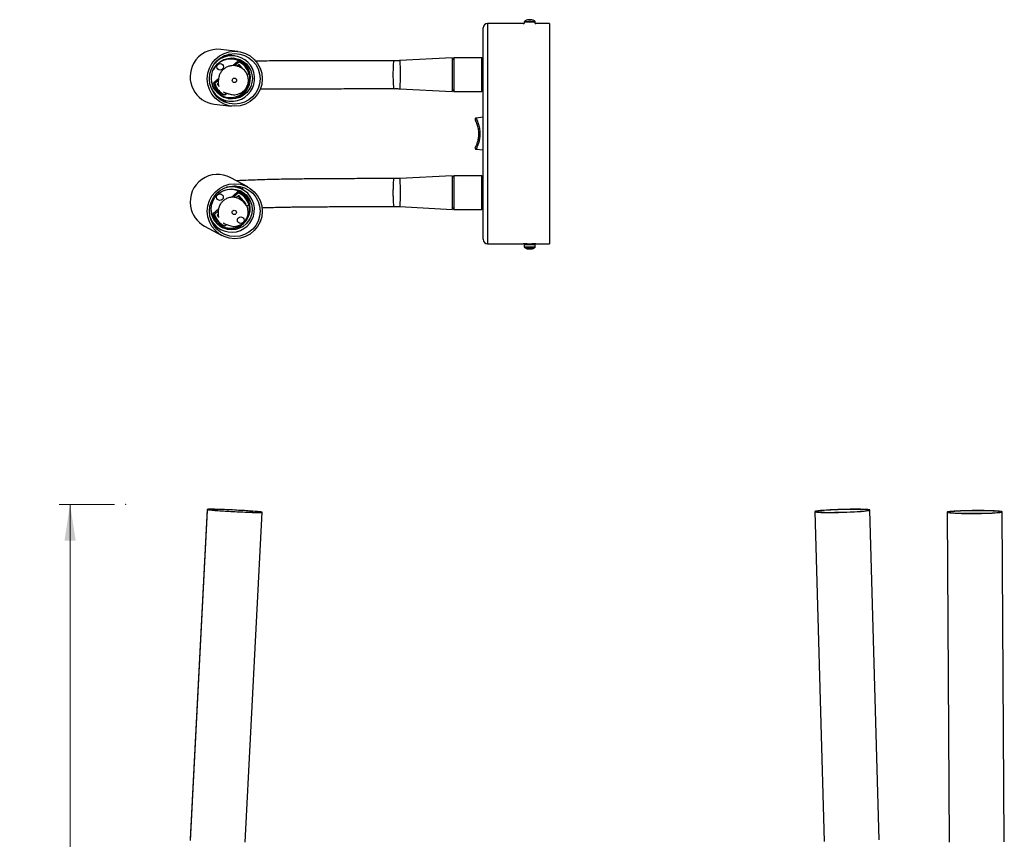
# Model space of a CAD drawing. Header units: millimetres. Extents: x 90 to 182, y 67 to 201.
# Tile 2 of 2: x 90 to 179, y 127 to 201. Entities that reach past the tile are written whole.
import ezdxf

# ---------------------------------------------------------------- set-up
doc = ezdxf.new("R2010")
doc.units = ezdxf.units.MM
doc.header["$PDSIZE"] = -1
doc.styles.add('SLDTEXTSTYLE0', font='TXT', dxfattribs={"width": 0.75})
doc.dimstyles.new('SLDDIMSTYLE0', dxfattribs={"dimtxt": 3.5, "dimasz": 3.302, "dimexe": 0, "dimexo": 0.0625, "dimgap": 0.875, "dimtad": 1, "dimlfac": 5, "dimrnd": 1e-09, "dimzin": 12, "dimdsep": 46, "dimtxsty": 'SLDTEXTSTYLE0', "dimsah": 1, "dimcen": 0.09, "dimadec": 0, "dimazin": 3, "dimtfac": 1, "dimtofl": 0, "dimtmove": 0, "dimatfit": 3, "dimfxl": 0, "dimfrac": 2, "dimtolj": 1, "dimtzin": 12, "dimarcsym": 0})

# ---------------------------------------------------------------- blocks, each defined once
blk = doc.blocks.new('_D')
at = {"color": 7, "linetype": 'Continuous', "lineweight": 18}
for p, q in [((98.207, 157.373), (93.168, 157.373)), ((94.168, 157.373), (94.168, 84.373)), ((105.572, 84.373), (93.168, 84.373))]:
    blk.add_line(p, q, dxfattribs=at)
for points in [[(94.168, 157.373), (93.66, 154.071), (94.676, 154.071)], [(94.168, 84.373), (94.676, 87.675), (93.66, 87.675)]]:
    blk.add_solid(points, dxfattribs=at)
at = {"color": 7, "linetype": 'Continuous', "lineweight": 18, "insert": (89.656, 117.544), "char_height": 3.5, "attachment_point": 1, "rotation": 90, "style": 'SLDTEXTSTYLE0'}
blk.add_mtext('365', dxfattribs=at)

msp = doc.modelspace()

# ---------------------------------------------------------------- linework, layer by layer
at = {"color": 7, "linetype": 'Continuous', "lineweight": 25}
for p, q in [((135.404, 201.2023), (135.404, 201.043)), ((135.4057, 201.2134), (135.4046, 201.2031)), ((135.8093, 201.3587), (135.8088, 201.3896)), ((135.8162, 201.3587), (135.8134, 201.3914)), ((135.8822, 201.3634), (135.882, 201.3611)), ((135.9992, 201.3872), (135.9992, 201.3914)), ((136.4032, 201.2034), (136.4019, 201.2147)), ((136.404, 201.0438), (136.404, 201.2023)), ((131.6772, 181.4443), (131.6772, 200.6443)), ((135.3042, 201.0443), (132.0772, 201.0443)), ((137.6772, 201.0443), (136.4504, 201.0443)), ((137.6772, 201.0443), (137.6772, 181.0443)), ((109.4122, 198.5021), (107.8587, 198.6885)), ((108.8462, 198.1369), (108.7489, 198.1463)), ((109.0999, 198.1064), (108.8462, 198.1369)), ((108.9438, 197.8029), (108.8909, 197.8092)), ((109.3601, 197.5583), (108.9757, 197.216)), ((109.4741, 197.5446), (109.0955, 197.2076)), ((109.4741, 197.5446), (109.3601, 197.5583)), ((128.8572, 197.9223), (124.1024, 197.6731)), ((128.8572, 197.9223), (128.8572, 194.8663)), ((129.0172, 197.9223), (128.8772, 197.7823)), ((128.8772, 195.0064), (128.8772, 197.7823)), ((131.5372, 197.9223), (129.0172, 197.9223)), ((129.0172, 197.9223), (129.0172, 194.8664)), ((131.6772, 197.7823), (131.5372, 197.9223)), ((131.5372, 194.8664), (131.5372, 197.9223)), ((109.5083, 197.3076), (109.3467, 197.1637)), ((109.636, 197.0492), (109.4515, 197.257)), ((109.8532, 196.9192), (109.5083, 197.3076)), ((107.6478, 196.0337), (107.1815, 195.6185)), ((107.6304, 195.9031), (107.2954, 195.6048)), ((110.1718, 196.5604), (110.1367, 196.5999)), ((110.2559, 196.3677), (110.4029, 196.4986)), ((107.2954, 195.6048), (107.1815, 195.6185)), ((107.6243, 195.6301), (107.5265, 195.543)), ((107.5265, 195.543), (107.6434, 195.4113)), ((124.1027, 195.1155), (128.8572, 194.8663)), ((128.8772, 195.0063), (129.0172, 194.8663)), ((129.0172, 194.8663), (131.5372, 194.8663)), ((131.5372, 194.8663), (131.6772, 195.0063)), ((108.2242, 194.5587), (108.1103, 194.5724)), ((108.2242, 194.5587), (108.3919, 194.708)), ((108.3529, 194.0264), (108.6066, 193.9959)), ((108.4739, 194.3342), (108.5267, 194.3278)), ((108.8194, 193.9815), (108.8219, 193.9772)), ((108.8358, 193.951), (108.8219, 193.9772)), ((108.8812, 193.9934), (108.8885, 193.9437)), ((107.2629, 193.7241), (108.8164, 193.5377)), ((131.6772, 192.526), (131.0252, 192.4574)), ((131.2765, 191.1812), (131.2728, 190.929)), ((131.0221, 189.6316), (131.6772, 189.5627)), ((110.3119, 186.1981), (108.7584, 187.0399)), ((124.1017, 186.9737), (123.581, 186.9629)), ((128.8572, 187.2223), (124.1018, 186.9731)), ((128.8572, 187.2223), (128.8572, 184.1663)), ((129.0172, 187.2223), (128.8772, 187.0823)), ((128.8772, 184.3063), (128.8772, 187.0823)), ((131.5372, 187.2223), (129.0172, 187.2223)), ((129.0172, 187.2223), (129.0172, 184.1663)), ((131.6772, 187.0823), (131.5372, 187.2223)), ((131.5372, 184.1663), (131.5372, 187.2223)), ((109.3299, 186.2636), (109.3086, 186.2049)), ((109.8206, 185.9753), (109.5669, 186.1128)), ((109.8244, 185.9753), (109.8604, 186.0744)), ((109.3331, 185.7157), (108.8037, 185.2387)), ((109.447, 185.654), (109.0062, 185.2568)), ((109.4826, 185.4173), (109.2589, 185.2157)), ((109.447, 185.654), (109.3331, 185.7157)), ((109.4875, 185.6424), (109.3331, 185.7157)), ((110.0362, 184.7365), (109.4503, 185.3882)), ((110.1502, 184.6748), (109.4826, 185.4173)), ((109.6015, 185.5806), (109.4875, 185.6424)), ((109.5501, 185.7579), (109.4973, 185.7865)), ((109.5921, 185.0859), (109.4988, 185.1365)), ((107.6391, 184.1894), (107.1651, 183.7622)), ((110.1502, 184.6748), (110.0362, 184.7365)), ((110.1003, 184.6298), (110.1502, 184.6748)), ((110.2043, 184.4547), (110.3816, 184.6145)), ((123.5792, 184.4297), (123.5767, 184.4312)), ((124.1029, 184.4155), (128.8572, 184.1663)), ((128.8772, 184.3063), (129.0172, 184.1663)), ((129.0172, 184.1663), (131.5372, 184.1663)), ((131.5372, 184.1663), (131.6772, 184.3063)), ((107.279, 183.7005), (107.1651, 183.7622)), ((107.6132, 184.0016), (107.279, 183.7005)), ((107.608, 183.7282), (107.5105, 183.6402)), ((107.5105, 183.6402), (107.6256, 183.5122)), ((106.3763, 182.6438), (107.9298, 181.802)), ((107.3327, 182.5544), (107.4722, 182.5446)), ((107.5823, 182.4203), (107.5799, 182.4505)), ((107.5945, 182.4728), (107.8482, 182.3353)), ((107.6511, 182.4421), (107.6346, 182.3915)), ((107.8298, 182.7092), (107.8827, 182.6806)), ((107.9452, 182.7961), (108.0592, 182.7344)), ((108.2136, 182.661), (108.3623, 182.795)), ((132.0772, 181.0443), (135.3041, 181.0443)), ((135.404, 180.9773), (135.404, 180.7563)), ((135.654, 181.0479), (135.654, 180.9973)), ((135.6772, 181.048), (136.0772, 181.048)), ((135.7726, 180.5682), (135.774, 180.5881)), ((136.0243, 180.5956), (136.0256, 180.5677)), ((136.154, 180.9973), (136.154, 181.0477)), ((136.404, 180.7563), (136.404, 180.9773)), ((136.4503, 181.0443), (137.6772, 181.0443)), ((106.6176, 156.8056), (105.0641, 126.8464)), ((106.6242, 156.9102), (105.0707, 126.9623)), ((106.6188, 156.806), (106.6188, 156.805)), ((110.064, 126.7033), (111.6175, 156.6512)), ((161.7732, 156.7105), (162.615, 126.7626)), ((167.613, 126.903), (166.7712, 156.851)), ((173.7921, 156.6606), (173.9785, 126.7014)), ((178.9784, 126.7325), (178.792, 156.6917))]:
    msp.add_line(p, q, dxfattribs=at)
at = {"color": 1, "linetype": 'Continuous', "lineweight": 25}
msp.add_line((132.0772, 201.0443), (132.0772, 181.0443), dxfattribs=at)
at = {"color": 7, "linetype": 'Continuous', "lineweight": 25, "flags": 128}
for points in [[(108.7489, 198.1463), (108.4075, 198.1426), (108.1288, 198.0971)], [(108.8024, 198.1417), (108.6714, 198.2199), (108.5952, 198.2602)], [(107.6126, 195.446), (107.6251, 195.4646), (107.6293, 195.47)], [(108.0798, 193.966), (108.1971, 193.9966), (108.3092, 194.0321)], [(108.9724, 186.2201), (108.6311, 186.2141), (108.3625, 186.1691)], [(109.5669, 186.1128), (109.3809, 186.2018), (109.09, 186.2989)], [(109.1642, 186.2787), (109.1645, 186.2791), (109.1804, 186.2985)], [(108.0696, 182.9381), (108.0844, 182.9276), (108.1396, 182.8934), (108.1769, 182.8735), (108.2016, 182.8621), (108.2199, 182.8544), (108.2914, 182.824), (108.4004, 182.7795), (108.551, 182.7213), (108.7611, 182.6574), (109.0384, 182.6212), (109.3697, 182.6558), (109.7084, 182.7934), (109.8669, 182.9043), (110.0114, 183.0437), (110.2309, 183.3903), (110.3301, 183.7681), (110.3364, 183.9557), (110.3156, 184.1387), (110.2938, 184.2313), (110.264, 184.3236), (110.1826, 184.5023), (110.068, 184.6798), (109.9131, 184.8486), (109.7895, 184.9506), (109.6538, 185.0431), (109.5034, 185.1289), (109.5034, 185.1289)], [(109.4988, 185.1365), (109.4708, 185.149), (109.4534, 185.1543)], [(107.6069, 183.6047), (107.5889, 183.5743), (107.5827, 183.5598)], [(107.5767, 182.4825), (107.5771, 182.4785), (107.5799, 182.4505)], [(106.6562, 156.8973), (106.7431, 156.8825), (106.8832, 156.8656), (107.0732, 156.8467), (107.3089, 156.8263), (107.5852, 156.8049), (107.8957, 156.783), (108.2336, 156.7611), (108.5913, 156.7395), (108.9609, 156.7189), (109.334, 156.6997), (109.7024, 156.6823), (110.0578, 156.6671), (110.3922, 156.6544), (110.6982, 156.6445), (110.9691, 156.6377), (111.1986, 156.6341), (111.3817, 156.6337), (111.5143, 156.6367), (111.5934, 156.6428), (111.6174, 156.6521), (111.5855, 156.6642), (111.4986, 156.6789), (111.3586, 156.6959), (111.1685, 156.7148), (110.9328, 156.7351), (110.6566, 156.7565), (110.346, 156.7784), (110.0081, 156.8004), (109.6504, 156.8219), (109.2808, 156.8425), (108.9077, 156.8618), (108.5393, 156.8792), (108.184, 156.8944), (107.8495, 156.9071), (107.5435, 156.9169), (107.2727, 156.9237), (107.0431, 156.9274), (106.86, 156.9277), (106.7274, 156.9248), (106.6483, 156.9186), (106.6244, 156.9094), (106.6562, 156.8973)], [(106.8534, 156.8879), (106.9386, 156.8737), (107.0776, 156.8571), (107.2669, 156.8387), (107.5019, 156.8188), (107.7767, 156.798), (108.0846, 156.7768), (108.4181, 156.7556), (108.7688, 156.7351), (109.1282, 156.7157), (109.4874, 156.6979), (109.8376, 156.6822), (110.1702, 156.6689), (110.4769, 156.6583), (110.7502, 156.6507), (110.9834, 156.6464), (111.1707, 156.6453), (111.3076, 156.6476), (111.3906, 156.6532), (111.4178, 156.6619), (111.3883, 156.6735), (111.3031, 156.6878), (111.1641, 156.7043), (110.9748, 156.7228), (110.7398, 156.7427), (110.465, 156.7635), (110.1571, 156.7847), (109.8236, 156.8058), (109.4729, 156.8263), (109.1135, 156.8457), (108.7543, 156.8635), (108.4041, 156.8793), (108.0715, 156.8926), (107.7648, 156.9032), (107.4915, 156.9107), (107.2583, 156.9151), (107.071, 156.9161), (106.9341, 156.9138), (106.8511, 156.9083), (106.824, 156.8996), (106.8534, 156.8879)], [(163.8698, 156.8973), (163.5067, 156.8825), (163.1607, 156.8656), (162.8395, 156.8467), (162.5503, 156.8263), (162.2996, 156.8049), (162.093, 156.783), (161.935, 156.7611), (161.8293, 156.7395), (161.7781, 156.7189), (161.7826, 156.6997), (161.8428, 156.6823), (161.9572, 156.6671), (162.1233, 156.6544), (162.3374, 156.6445), (162.5948, 156.6377), (162.8896, 156.6341), (163.2153, 156.6337), (163.5646, 156.6367), (163.9298, 156.6428), (164.3025, 156.6521), (164.6746, 156.6642), (165.0377, 156.6789), (165.3837, 156.6959), (165.7049, 156.7148), (165.9941, 156.7351), (166.2448, 156.7565), (166.4514, 156.7784), (166.6094, 156.8004), (166.7151, 156.8219), (166.7663, 156.8425), (166.7618, 156.8618), (166.7016, 156.8792), (166.5872, 156.8944), (166.4211, 156.9071), (166.207, 156.9169), (165.9496, 156.9237), (165.6548, 156.9274), (165.3291, 156.9277), (164.9798, 156.9248), (164.6147, 156.9186), (164.2419, 156.9094), (163.8698, 156.8973)], [(163.902, 156.8879), (163.5516, 156.8737), (163.2189, 156.8571), (162.9122, 156.8387), (162.6389, 156.8188), (162.4059, 156.798), (162.2189, 156.7768), (162.0824, 156.7556), (161.9998, 156.7351), (161.9731, 156.7157), (162.0031, 156.6979), (162.089, 156.6822), (162.2286, 156.6689), (162.4185, 156.6583), (162.6541, 156.6507), (162.9295, 156.6464), (163.238, 156.6453), (163.5719, 156.6476), (163.9231, 156.6532), (164.2829, 156.6619), (164.6424, 156.6735), (164.9928, 156.6878), (165.3255, 156.7043), (165.6322, 156.7228), (165.9055, 156.7427), (166.1385, 156.7635), (166.3256, 156.7847), (166.4621, 156.8058), (166.5446, 156.8263), (166.5713, 156.8457), (166.5413, 156.8635), (166.4554, 156.8793), (166.3158, 156.8926), (166.1259, 156.9032), (165.8903, 156.9107), (165.6149, 156.9151), (165.3064, 156.9161), (164.9725, 156.9138), (164.6213, 156.9083), (164.2615, 156.8996), (163.902, 156.8879)], [(177.5001, 156.797), (177.1604, 156.8029), (176.8013, 156.806), (176.4309, 156.8062), (176.0573, 156.8035), (175.689, 156.798), (175.3341, 156.7898), (175.0006, 156.779), (174.696, 156.7659), (174.4271, 156.7508), (174.1998, 156.734), (174.0192, 156.7159), (173.8894, 156.697), (173.8133, 156.6776), (173.7925, 156.6581), (173.8276, 156.6391), (173.9177, 156.6208), (174.0609, 156.6039), (174.2539, 156.5885), (174.4924, 156.5751), (174.7712, 156.5639), (175.0839, 156.5553), (175.4236, 156.5493), (175.7827, 156.5462), (176.1531, 156.546), (176.5267, 156.5487), (176.895, 156.5542), (177.2499, 156.5625), (177.5834, 156.5733), (177.888, 156.5864), (178.1569, 156.6015), (178.3842, 156.6182), (178.5648, 156.6363), (178.6946, 156.6553), (178.7707, 156.6747), (178.7915, 156.6941), (178.7564, 156.7132), (178.6663, 156.7314), (178.5231, 156.7484), (178.3301, 156.7637), (178.0916, 156.7771), (177.8128, 156.7883), (177.5001, 156.797)], [(177.4035, 156.7873), (177.0748, 156.793), (176.7269, 156.7958), (176.3682, 156.7956), (176.0077, 156.7925), (175.6541, 156.7866), (175.3163, 156.7779), (175.0025, 156.7667), (174.7205, 156.7533), (174.4771, 156.738), (174.2784, 156.7212), (174.1294, 156.7032), (174.0335, 156.6846), (173.9933, 156.6658), (174.0097, 156.6472), (174.0823, 156.6294), (174.2093, 156.6127), (174.3875, 156.5975), (174.6127, 156.5843), (174.8792, 156.5734), (175.1805, 156.5649), (175.5092, 156.5593), (175.8571, 156.5565), (176.2158, 156.5566), (176.5763, 156.5597), (176.9299, 156.5656), (177.2677, 156.5743), (177.5815, 156.5855), (177.8635, 156.5989), (178.1069, 156.6142), (178.3056, 156.6311), (178.4546, 156.649), (178.5505, 156.6676), (178.5907, 156.6864), (178.5743, 156.705), (178.5017, 156.7229), (178.3747, 156.7396), (178.1965, 156.7547), (177.9713, 156.7679), (177.7048, 156.7789), (177.4035, 156.7873)], [(105.0707, 126.9623), (105.0709, 126.9615), (105.1027, 126.9493)]]:
    msp.add_lwpolyline(points, dxfattribs=at)
at = {"color": 1, "linetype": 'Continuous', "lineweight": 25, "flags": 128}
for points in [[(124.1024, 197.6724), (124.1025, 197.6731), (124.1088, 197.5988), (124.1149, 197.3886), (124.12, 197.0662), (124.1232, 196.6678), (124.1236, 196.2386), (124.1213, 195.827), (124.1167, 195.4794), (124.1108, 195.2352), (124.1044, 195.1217), (124.1025, 195.1155), (124.1025, 195.1155)], [(109.4567, 185.1534), (109.4897, 185.1411), (109.4988, 185.1365)], [(107.583, 183.5596), (107.5893, 183.5742), (107.6074, 183.6049)]]:
    msp.add_lwpolyline(points, dxfattribs=at)
at = {"color": 7, "linetype": 'Continuous', "lineweight": 25}
for centre, radius in [((109.1169, 196.0214), 2.4987), ((109.1166, 196.0213), 2.2987), ((108.8533, 196.0529), 1.8613), ((107.7995, 197.1192), 0.2998), ((109.0904, 195.8835), 0.1998), ((109.1225, 183.9962), 2.4983), ((109.1223, 183.9965), 2.2984), ((108.8367, 184.1567), 1.8609), ((107.775, 185.2666), 0.2997), ((109.0724, 183.8852), 0.1998), ((109.6575, 183.1728), 0.2997)]:
    msp.add_circle(centre, radius, dxfattribs=at)
at = {"color": 1, "linetype": 'Continuous', "lineweight": 25}
for centre, radius, start, end in [((135.7099, 210.0146), 8.8176, 268.011996, 270.576565), ((135.7167, 209.6168), 8.3813, 267.993109, 270.587805), ((135.9951, 214.4329), 13.2369, 269.149384, 271.77011), ((135.9918, 213.9214), 12.6868, 269.145939, 271.775565), ((135.8742, 196.1562), 15.4071, 268.251093, 271.136898), ((135.8758, 195.9507), 15.2396, 268.298217, 271.103662), ((136.2086, 184.5063), 3.7925, 269.407617, 272.663016), ((136.2231, 184.4787), 3.7268, 269.336321, 272.78255)]:
    msp.add_arc(centre, radius, start, end, dxfattribs=at)
at = {"color": 7, "linetype": 'Continuous', "lineweight": 25}
for centre, radius, start, end in [((135.904, 200.6014), 0.8, 107.815178, 126.942364), ((135.887, 200.6343), 0.7629, 97.896263, 107.791795), ((135.6689, 201.3334), 0.0311, 96.009736, 118.629504), ((135.8755, 201.3018), 0.1103, 127.252895, 148.898665), ((135.8516, 200.514), 0.8477, 84.982034, 94.772472), ((135.827, 203.4375), 2.048, 268.747195, 269.489576), ((135.8829, 193.8129), 7.5788, 90.214146, 90.525016), ((135.8011, 201.3116), 0.0962, 32.539432, 56.249886), ((135.9532, 200.5159), 0.8505, 91.495319, 94.788865), ((136.0202, 201.3015), 0.1103, 127.253644, 148.898684), ((135.9221, 209.5332), 8.1441, 270.220778, 270.510073), ((135.8863, 200.6323), 0.7649, 71.982408, 81.861893), ((135.981, 199.3434), 2.048, 88.747195, 89.489576), ((135.9174, 200.6335), 0.7651, 71.984088, 81.860212), ((136.1402, 201.3219), 0.0416, 70.598788, 114.685294), ((135.904, 200.6014), 0.8, 53.057636, 71.974037), ((132.0772, 200.6443), 0.4, 90, 180), ((107.5621, 196.2096), 2.4966, 83.176541, 151.144366), ((108.8537, 196.0524), 2.0688, 204.038773, 85.872727), ((108.7355, 196.0683), 1.7468, 41.6132, 154.2791), ((108.8543, 196.0543), 2.0668, 85.884099, 142.384101), ((108.6804, 196.072), 1.8631, 265.925747, 80.445942), ((108.8482, 196.0535), 1.6172, 15.975163, 67.231633), ((107.5631, 196.2055), 2.4995, 151.073826, 263.102468), ((108.7359, 196.0653), 1.7485, 192.119896, 41.695511), ((108.7362, 196.0636), 1.6172, 195.975218, 247.231659), ((108.8501, 196.0499), 1.6172, 195.975218, 247.231659), ((109.6705, 195.0116), 0.2998, 263.191391, 346.768173), ((108.5989, 196.0764), 2.0647, 243.114967, 263.155685), ((107.5708, 184.8397), 2.5003, 61.639947, 189.212105), ((108.8346, 184.1559), 2.0688, 199.919719, 86.180618), ((108.7185, 184.2231), 1.7455, 41.974369, 117.611536), ((108.6606, 184.2491), 1.8635, 266.269211, 58.461013), ((108.8323, 184.1615), 1.6142, 16.301223, 67.615219), ((108.7137, 184.2212), 1.7503, 322.865589, 41.915632), ((107.5648, 184.8362), 2.4938, 189.155241, 241.5393), ((108.7146, 184.2156), 1.7457, 185.493172, 308.369794), ((108.7145, 184.2154), 1.6143, 196.302197, 241.540839), ((108.8283, 184.1536), 1.6142, 196.301225, 247.615258), ((108.5775, 184.2868), 2.0632, 227.293903, 241.547436), ((108.6607, 184.2427), 1.8571, 244.549765, 266.253971), ((132.0772, 181.4443), 0.4, 180, 270), ((135.8742, 196.3825), 15.4123, 268.251588, 271.136403), ((135.904, 181.3573), 0.8, 233.057636, 259.490785), ((135.8982, 190.3936), 9.3995, 268.511478, 270.876513), ((135.7079, 180.8608), 0.2675, 260.359252, 277.920156), ((135.8621, 181.1305), 0.5693, 249.549009, 260.958836), ((135.9437, 181.1292), 0.5693, 249.5484, 260.959349), ((135.7817, 180.4826), 0.086, 89.539966, 96.052461), ((135.9031, 192.8888), 12.3219, 269.772783, 269.995761), ((135.837, 180.8394), 0.2802, 283.458656, 299.42086), ((135.9053, 168.4392), 12.1303, 89.771215, 89.966425), ((135.857, 181.1318), 0.5706, 279.757674, 287.134097), ((136.0324, 181.2033), 0.6107, 264.577106, 276.176174), ((135.9604, 180.8402), 0.2803, 283.459691, 299.419825), ((136.0263, 180.6537), 0.086, 269.539966, 276.052461), ((135.904, 181.3573), 0.8, 279.437974, 306.942364), ((136.0689, 182.5681), 1.5731, 269.018175, 273.1007), ((136.2231, 184.6997), 3.7268, 269.336321, 272.78255)]:
    msp.add_arc(centre, radius, start, end, dxfattribs=at)
for points, knots in [([(135.8546, 201.3917), (135.8544, 201.3807), (135.8542, 201.3697), (135.854, 201.3586), (135.854, 201.3586)], [0, 0, 0, 0, 0.9950419, 1, 1, 1, 1]), ([(135.3042, 201.0441), (135.3082, 201.0442), (135.3233, 201.0444), (135.3615, 201.0436), (135.4012, 201.0431), (135.404, 201.043)], [0, 0, 0, 0, 0.24761403, 0.94679767, 1, 1, 1, 1]), ([(136.404, 201.0438), (136.4083, 201.0439), (136.4331, 201.0443), (136.4426, 201.0442), (136.4504, 201.0442)], [0, 0, 0, 0, 0.1722929, 1, 1, 1, 1]), ([(123.5793, 197.6594), (123.3671, 197.6594), (122.8992, 197.6594), (122.2161, 197.6592), (121.5624, 197.659), (121.0066, 197.6586), (120.5269, 197.6582), (119.9207, 197.6577), (119.2057, 197.6569), (118.3961, 197.6559), (117.6929, 197.6551), (117.0807, 197.6542), (116.5479, 197.6534), (116.0847, 197.6527), (115.5054, 197.6516), (114.7805, 197.6499), (113.8986, 197.6473), (113.0452, 197.6439), (112.1692, 197.6392), (111.4864, 197.6346), (111.1019, 197.6313), (110.9914, 197.6304)], [0, 0, 0, 0, 0.04564383, 0.10064628, 0.14702859, 0.18654276, 0.22074825, 0.25101993, 0.31848265, 0.37697325, 0.42802311, 0.47265786, 0.51173125, 0.54594375, 0.57585937, 0.64194821, 0.71151432, 0.78578674, 0.85983055, 0.95970817, 1, 1, 1, 1]), ([(124.1018, 197.6739), (124.0823, 197.6722), (123.909, 197.6572), (123.7347, 197.6608), (123.5801, 197.664)], [0, 0, 0, 0, 0.1126093, 1, 1, 1, 1]), ([(108.0958, 194.8271), (108.1133, 194.8167), (108.1442, 194.7985), (108.2142, 194.7633), (108.2913, 194.735), (108.3593, 194.7168), (108.4467, 194.6935), (108.5474, 194.6654), (108.6829, 194.6253), (108.8897, 194.582), (109.122, 194.5722), (109.3857, 194.6093), (109.6823, 194.7231), (109.9724, 194.9335), (110.2022, 195.2314), (110.3392, 195.5832), (110.372, 195.9609), (110.2939, 196.3271), (110.1238, 196.6638), (109.8652, 196.9316), (109.5563, 197.1105), (109.2447, 197.2053), (108.9893, 197.2244), (108.7369, 197.2035), (108.4527, 197.1207), (108.1785, 196.9652), (107.946, 196.7516), (107.7674, 196.489), (107.6563, 196.1726), (107.6253, 195.8977), (107.6258, 195.7352), (107.6252, 195.6362), (107.6218, 195.5827), (107.6227, 195.5197), (107.6362, 195.4318), (107.6539, 195.3646), (107.6641, 195.337), (107.6665, 195.3306)], [0, 0, 0, 0, 0.0132814, 0.0234224, 0.0466875, 0.0747316, 0.110824, 0.1500924, 0.1868311, 0.220827, 0.2569556, 0.2933072, 0.3265917, 0.3580105, 0.3900155, 0.4223981, 0.4548643, 0.4870529, 0.5182282, 0.5507445, 0.5824167, 0.6148487, 0.6491901, 0.6845589, 0.7189655, 0.7529173, 0.7860349, 0.8172218, 0.846618, 0.8749899, 0.9049584, 0.9258429, 0.9458548, 0.962603, 0.9771301, 0.9946901, 1, 1, 1, 1]), ([(111.4366, 195.1035), (111.592, 195.1047), (111.961, 195.1076), (112.6124, 195.1114), (113.2693, 195.1145), (113.8303, 195.1167), (114.3128, 195.1183), (114.8029, 195.1197), (115.3365, 195.121), (115.9278, 195.1222), (116.6352, 195.1234), (117.364, 195.1244), (118.1023, 195.1254), (118.8364, 195.1262), (119.4846, 195.1269), (120.0309, 195.1275), (120.4625, 195.128), (120.9506, 195.1284), (121.5161, 195.1287), (122.1818, 195.129), (122.8805, 195.1292), (123.3601, 195.1292), (123.5788, 195.1292)], [0, 0, 0, 0, 0.0559585, 0.1328815, 0.2020603, 0.2436532, 0.2825085, 0.3258413, 0.3653651, 0.4118653, 0.4666244, 0.5313802, 0.5811962, 0.6372576, 0.7005068, 0.7302696, 0.762787, 0.7994224, 0.8417229, 0.8914289, 0.9504789, 1, 1, 1, 1]), ([(123.5778, 195.1246), (123.7132, 195.1276), (123.8886, 195.1315), (124.0633, 195.1169), (124.1032, 195.1135)], [0, 0, 0, 0, 0.77159932, 1, 1, 1, 1]), ([(131.0289, 192.4558), (131.0259, 192.4562), (131.0109, 192.458), (130.983, 192.4484), (130.9539, 192.4276), (130.9362, 192.4004), (130.9286, 192.3757), (130.9271, 192.3544), (130.9292, 192.3377), (130.9323, 192.3265), (130.9346, 192.3203), (130.9364, 192.3159), (130.9385, 192.3114), (130.9419, 192.3048), (130.9513, 192.2875), (130.9752, 192.245), (131.0017, 192.1929), (131.012, 192.1728)], [0, 0, 0, 0, 0.0114511, 0.0557729, 0.1049714, 0.1428274, 0.1740713, 0.2005158, 0.2221453, 0.2376322, 0.2486193, 0.2608453, 0.2811422, 0.3302225, 0.5016872, 0.8073725, 1, 1, 1, 1]), ([(131.1085, 191.9558), (131.0751, 192.0336), (131.0058, 192.1949), (130.9412, 192.3046), (130.9477, 192.295), (130.9497, 192.292)], [0, 0, 0, 0, 0.3905571, 0.8098203, 1, 1, 1, 1]), ([(130.9474, 189.7928), (130.9456, 189.7894), (130.9346, 189.769), (130.997, 189.8732), (131.1045, 190.0954), (131.2104, 190.4073), (131.2779, 190.7689), (131.2905, 191.179), (131.2285, 191.6143), (131.1497, 191.8386), (131.1085, 191.9558)], [0, 0, 0, 0, 0.03034828, 0.18171078, 0.32780538, 0.45759895, 0.57762953, 0.70274731, 0.84467092, 1, 1, 1, 1]), ([(130.9283, 189.7414), (130.9281, 189.7407), (130.9264, 189.7314), (130.9289, 189.7087), (130.9408, 189.6774), (130.9658, 189.6505), (130.9944, 189.6348), (131.0143, 189.6334), (131.022, 189.6328)], [0, 0, 0, 0, 0.0142498, 0.1843758, 0.4103064, 0.6315919, 0.8564432, 1, 1, 1, 1]), ([(123.5803, 186.9594), (123.3823, 186.9593), (122.9385, 186.9592), (122.286, 186.9585), (121.653, 186.9574), (121.1111, 186.956), (120.6414, 186.9544), (120.0489, 186.952), (119.3519, 186.9485), (118.5618, 186.9445), (117.8718, 186.9407), (117.2665, 186.9372), (116.7355, 186.9337), (116.27, 186.9303), (115.7012, 186.9257), (115.0048, 186.919), (114.1635, 186.9086), (113.3367, 186.895), (112.4688, 186.8762), (111.6024, 186.8515), (110.728, 186.8205), (109.9603, 186.788), (109.4613, 186.7657), (109.286, 186.7548), (109.2848, 186.7547)], [0, 0, 0, 0, 0.034939, 0.0783132, 0.1151996, 0.1468366, 0.1743332, 0.1986735, 0.2524877, 0.2992359, 0.3403226, 0.3764958, 0.4083853, 0.4365153, 0.4613157, 0.5128115, 0.5661358, 0.6231387, 0.6811855, 0.7585261, 0.8390588, 0.9273813, 0.9994786, 1, 1, 1, 1]), ([(109.465, 185.1476), (109.3844, 185.1779), (109.228, 185.2367), (108.9167, 185.2751), (108.5645, 185.2341), (108.2245, 185.079), (107.988, 184.8842), (107.8312, 184.6856), (107.7288, 184.4962), (107.664, 184.3162), (107.6275, 184.1502), (107.611, 183.999), (107.6065, 183.8238), (107.6087, 183.7277), (107.6074, 183.6559), (107.6079, 183.6168), (107.6138, 183.5631), (107.6282, 183.4962), (107.6448, 183.4421), (107.6542, 183.4201), (107.656, 183.4161)], [0, 0, 0, 0, 0.0628156, 0.1219001, 0.2278147, 0.3176062, 0.3914098, 0.4500319, 0.5018816, 0.5508934, 0.5980997, 0.6445947, 0.693387, 0.8040048, 0.8413178, 0.8759156, 0.9083401, 0.9435112, 0.9895235, 1, 1, 1, 1]), ([(111.5702, 184.3171), (111.7462, 184.323), (112.1296, 184.3359), (112.7905, 184.3525), (113.4234, 184.3656), (113.9606, 184.3746), (114.4342, 184.3815), (114.9237, 184.3875), (115.4618, 184.3931), (116.0541, 184.3984), (116.7589, 184.4036), (117.4823, 184.4082), (118.2123, 184.4124), (118.9353, 184.4162), (119.5727, 184.4194), (120.1099, 184.422), (120.5353, 184.4238), (121.0165, 184.4255), (121.5727, 184.427), (122.2251, 184.4282), (122.9042, 184.429), (123.3684, 184.4291), (123.5779, 184.4291)], [0, 0, 0, 0, 0.0633281, 0.1379708, 0.2039313, 0.2439028, 0.2818558, 0.3263069, 0.366536, 0.4136482, 0.4689137, 0.5340202, 0.5839369, 0.6399454, 0.7029353, 0.732613, 0.7651224, 0.8017577, 0.8439799, 0.8934228, 0.9518942, 1, 1, 1, 1]), ([(123.5768, 184.4239), (123.6827, 184.4266), (123.8583, 184.4311), (124.0334, 184.4169), (124.1029, 184.4113)], [0, 0, 0, 0, 0.602934, 1, 1, 1, 1]), ([(135.6772, 181.048), (135.6322, 181.0479), (135.5421, 181.0476), (135.4236, 181.046), (135.3384, 181.0445), (135.3139, 181.0445), (135.3041, 181.0445)], [0, 0, 0, 0, 0.2727344, 0.545466, 0.8182623, 1, 1, 1, 1]), ([(135.4047, 180.7556), (135.4048, 180.7516), (135.4049, 180.7426), (135.4109, 180.7303), (135.4192, 180.7207), (135.426, 180.7155), (135.4294, 180.714), (135.4299, 180.7138)], [0, 0, 0, 0, 0.2246861, 0.5166917, 0.7570754, 0.9619235, 1, 1, 1, 1]), ([(136.4503, 181.0445), (136.4464, 181.0445), (136.4316, 181.0443), (136.3624, 181.0455), (136.2528, 181.0471), (136.1503, 181.0479), (136.0914, 181.048), (136.0772, 181.048)], [0, 0, 0, 0, 0.0964432, 0.3687686, 0.6412347, 0.9137739, 1, 1, 1, 1]), ([(136.3792, 180.7146), (136.3808, 180.7154), (136.3863, 180.7182), (136.3949, 180.7271), (136.4025, 180.7404), (136.4032, 180.7507), (136.4035, 180.7555)], [0, 0, 0, 0, 0.1156604, 0.3954633, 0.7175039, 1, 1, 1, 1])]:
    msp.add_open_spline(points, degree=3, knots=knots, dxfattribs=at)
at = {"color": 1, "linetype": 'Continuous', "lineweight": 25}
for points, knots in [([(123.5792, 195.1292), (123.5774, 195.1304), (123.5697, 195.1352), (123.5548, 195.2269), (123.5352, 195.4722), (123.5188, 195.8226), (123.51, 196.2373), (123.5117, 196.6701), (123.5233, 197.0709), (123.5413, 197.3982), (123.5609, 197.6016), (123.5738, 197.6736), (123.5793, 197.6591), (123.5793, 197.659)], [0, 0, 0, 0, 0.03394366, 0.14133707, 0.24848054, 0.35569976, 0.4628518, 0.56998012, 0.67715497, 0.78439687, 0.89167145, 0.99893519, 1, 1, 1, 1]), ([(131.0273, 192.4376), (131.0251, 192.441), (131.019, 192.4507), (131.0873, 192.324), (131.1564, 192.1504), (131.1911, 192.0633)], [0, 0, 0, 0, 0.21540572, 0.60653719, 1, 1, 1, 1]), ([(131.1911, 192.0633), (131.1931, 192.0578), (131.2358, 191.9392), (131.3178, 191.6638), (131.3803, 191.1954), (131.3673, 190.7384), (131.2976, 190.3354), (131.1876, 189.9857), (131.0756, 189.7356), (131.0103, 189.6178), (131.0216, 189.6404), (131.0234, 189.644)], [0, 0, 0, 0, 0.0072723, 0.1556225, 0.2995468, 0.426914, 0.5483121, 0.6781177, 0.8226335, 0.9713247, 1, 1, 1, 1]), ([(123.5767, 184.4312), (123.5757, 184.4314), (123.5689, 184.4334), (123.5548, 184.5162), (123.5352, 184.7524), (123.5188, 185.0975), (123.51, 185.5093), (123.5117, 185.9425), (123.5233, 186.3468), (123.5413, 186.6799), (123.5609, 186.8927), (123.5742, 186.9703), (123.5799, 186.9575), (123.5803, 186.9567)], [0, 0, 0, 0, 0.0191547, 0.1274851, 0.2355634, 0.3437178, 0.4518045, 0.5598674, 0.6679773, 0.7761551, 0.8843657, 0.9925651, 1, 1, 1, 1]), ([(124.102, 186.9699), (124.1022, 186.9709), (124.1043, 186.9844), (124.1088, 186.9062), (124.1151, 186.691), (124.1204, 186.3542), (124.1236, 185.9453), (124.1241, 185.5073), (124.1217, 185.0908), (124.1169, 184.7418), (124.1108, 184.5026), (124.106, 184.4185), (124.1035, 184.4172), (124.103, 184.4169)], [0, 0, 0, 0, 0.0088762, 0.1162142, 0.2235762, 0.3309562, 0.4383462, 0.5457382, 0.653127, 0.7605072, 0.867873, 0.9752181, 1, 1, 1, 1])]:
    msp.add_open_spline(points, degree=3, knots=knots, dxfattribs=at)
at = {"color": 7, "linetype": 'Continuous', "lineweight": 0}
msp.add_point((99.2075, 157.3733), dxfattribs=at)

# ---------------------------------------------------------------- dimensions: what is measured, and where the dimension line sits
at = {"color": 7, "linetype": 'Continuous', "lineweight": 18}
dim = msp.add_linear_dim(base=(94.1682, 84.3733), p1=(99.2075, 157.3733), p2=(106.5718, 84.3733), angle=90, dimstyle='SLDDIMSTYLE0', dxfattribs=at)
dim.commit()
dim.dimension.update_dxf_attribs({"geometry": '_D', "text_midpoint": (94.1682, 121.4236), "dimtype": 160})

doc.saveas('drawing.dxf')
